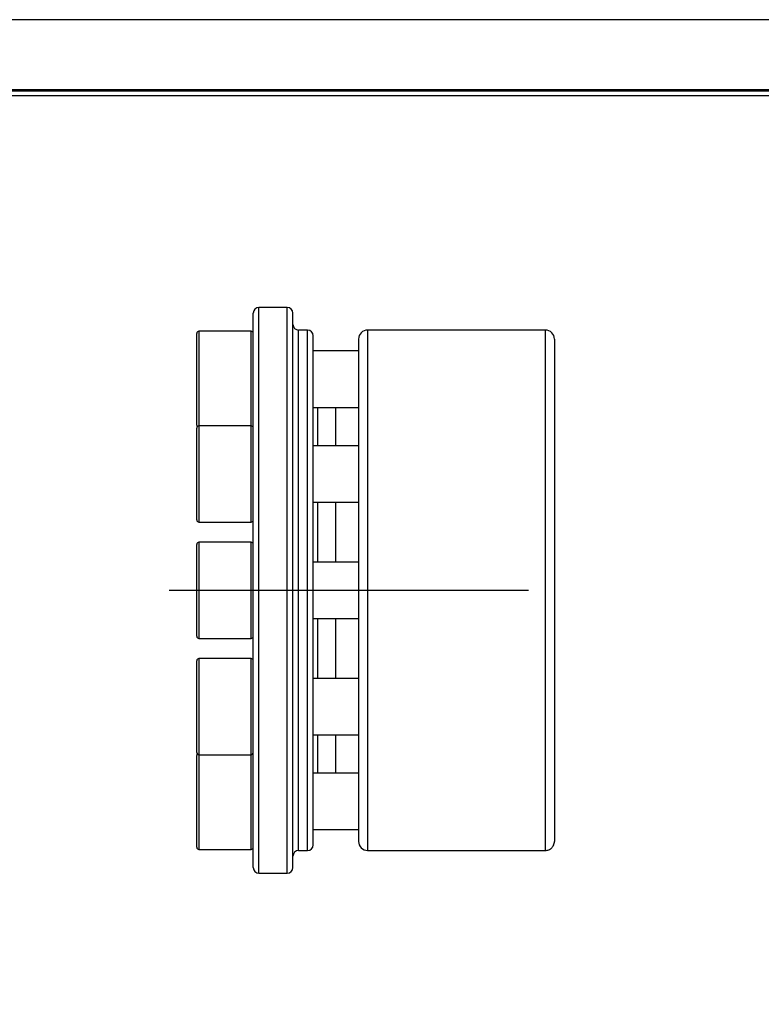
# Model space of a CAD drawing. Header units: millimetres. Extents: x 0 to 285, y 0 to 202.
# Tile 3 of 7: x 115 to 181, y 115 to 202. Entities that reach past the tile are written whole.
import ezdxf
from ezdxf.enums import TextEntityAlignment as Align

# ---------------------------------------------------------------- set-up
doc = ezdxf.new("R2010")
doc.units = ezdxf.units.MM
doc.linetypes.add('CENTER', pattern=[50.8, 31.75, -6.35, 6.35, -6.35])
for name, color, linetype in [('center', 1, 'CENTER'), ('L1', 7, 'CONTINUOUS'), ('OUTLINE', 7, 'CONTINUOUS')]:
    doc.layers.add(name, color=color, linetype=linetype)

# ---------------------------------------------------------------- blocks, each defined once
blk = doc.blocks.new('표제란')
at = {"layer": 'L1', "color": 0}
blk.add_line((297, 210), (0, 210), dxfattribs=at)
at = {"layer": 'L1', "const_width": 0.25}
blk.add_lwpolyline([(290.5, 6.5), (290.5, 203.5), (10, 203.5), (10, 6.5)], close=True, dxfattribs=at)
at = {"layer": 'L1'}
blk.add_lwpolyline([(290, 7), (290, 203), (10.5, 203), (10.5, 7)], close=True, dxfattribs=at)
for tag, p in [('필렛', (179.25, 10.9)), ('모따기', (179.25, 8.3))]:
    blk.add_attdef(tag, text='', height=1.15, dxfattribs=at).set_placement(p, align=Align.MIDDLE_LEFT)
at = {"layer": 'OUTLINE', "ltscale": 0.5}
for tag, p, height in [('도번', (251.181, 15.642), 2.5), ('SCALE', (253.781, 9.553), 1.2), ('DATE', (277.02, 9.511), 1.2)]:
    blk.add_attdef(tag, p, '', height=height, dxfattribs=at)

msp = doc.modelspace()

# ---------------------------------------------------------------- linework, layer by layer
at = {"layer": 'center'}
msp.add_line((128.5247, 151.3317), (165.7476, 151.3317), dxfattribs=at)
at = {"layer": 'OUTLINE'}
for p, q in [((135.9586, 126.8287), (135.9586, 175.8287)), ((138.9586, 176.3287), (136.4586, 176.3287)), ((136.4586, 126.3287), (136.4586, 176.3287)), ((138.9586, 126.3287), (138.9586, 176.3287)), ((139.4586, 126.8287), (139.4586, 175.8287)), ((135.7586, 174.2271), (131.1586, 174.2271)), ((131.1586, 174.2271), (131.1586, 166.8188)), ((135.7586, 166.8188), (135.7586, 174.2271)), ((140.7586, 174.3287), (139.9586, 174.3287)), ((139.9586, 128.3287), (139.9586, 174.3287)), ((140.7586, 128.3287), (140.7586, 174.3287)), ((161.7586, 174.3287), (146.0586, 174.3287)), ((146.0586, 174.3287), (146.0586, 128.3341)), ((161.7586, 174.3287), (161.7586, 128.3341)), ((130.9586, 166.9674), (130.9586, 174.0271)), ((141.2586, 128.8287), (141.2586, 173.8287)), ((145.2586, 173.5287), (145.2586, 129.1343)), ((162.5586, 173.5287), (162.5586, 129.1343)), ((145.2586, 172.4771), (141.2586, 172.4771)), ((141.2586, 167.4771), (145.2586, 167.4771)), ((141.6586, 164.1091), (141.6586, 167.4771)), ((143.2586, 164.1091), (143.2586, 167.4771)), ((130.9586, 165.9271), (130.9586, 166.9674)), ((131.1586, 166.8188), (131.1586, 165.8591)), ((135.7586, 165.8591), (135.7586, 166.8188)), ((130.9586, 157.5591), (130.9586, 165.6591)), ((135.7586, 165.8591), (131.1586, 165.8591)), ((131.1586, 165.8591), (131.1586, 157.3591)), ((135.7586, 157.3591), (135.7586, 165.8591)), ((145.2586, 164.1091), (141.2586, 164.1091)), ((141.2586, 159.1091), (145.2586, 159.1091)), ((141.6586, 153.8287), (141.6586, 159.1091)), ((143.2586, 153.8287), (143.2586, 159.1091)), ((131.1586, 157.3591), (135.7586, 157.3591)), ((130.9586, 147.2787), (130.9586, 155.3787)), ((135.7586, 155.5787), (131.1586, 155.5787)), ((131.1586, 155.5787), (131.1586, 147.0787)), ((135.7586, 147.0787), (135.7586, 155.5787)), ((145.2586, 153.8287), (141.2586, 153.8287)), ((141.2586, 148.8287), (145.2586, 148.8287)), ((141.6586, 143.5482), (141.6586, 148.8287)), ((143.2586, 143.5482), (143.2586, 148.8287)), ((131.1586, 147.0787), (135.7586, 147.0787)), ((130.9586, 142.8236), (130.9586, 145.0982)), ((135.7586, 145.2982), (131.1586, 145.2982)), ((131.1586, 145.2982), (131.1586, 142.9113)), ((135.7586, 142.9113), (135.7586, 145.2982)), ((130.9586, 136.9982), (130.9586, 142.8236)), ((131.1586, 142.9113), (131.1586, 136.7982)), ((135.7586, 136.7982), (135.7586, 142.9113)), ((145.2586, 143.5482), (141.2586, 143.5482)), ((141.2586, 138.5482), (145.2586, 138.5482)), ((141.6586, 135.1802), (141.6586, 138.5482)), ((143.2586, 135.1802), (143.2586, 138.5482)), ((130.9586, 128.6302), (130.9586, 136.7302)), ((131.1586, 136.7982), (135.7586, 136.7982)), ((131.1586, 136.7982), (131.1586, 128.4302)), ((135.7586, 128.4302), (135.7586, 136.7982)), ((145.2586, 135.1802), (141.2586, 135.1802)), ((141.2586, 130.1802), (145.2586, 130.1802)), ((131.1586, 128.4302), (135.7586, 128.4302)), ((139.9586, 128.3287), (140.7586, 128.3287)), ((146.0586, 128.3341), (161.7586, 128.3341)), ((136.4586, 126.3287), (138.9586, 126.3287))]:
    msp.add_line(p, q, dxfattribs=at)
for centre, radius, start, end in [((136.4586, 175.8287), 0.5, 90, 180), ((138.9586, 175.8287), 0.5, 0, 90), ((131.1586, 174.0271), 0.2, 90, 180), ((135.7586, 174.0271), 0.2, 0, 90), ((139.9586, 174.8287), 0.5, 180, 270), ((140.7586, 173.8287), 0.5, 0, 90), ((146.0586, 173.5287), 0.8, 90, 180), ((161.7586, 173.5287), 0.8, 360, 90), ((131.1586, 165.9271), 0.2, 180, 222.075396), ((131.1586, 165.6591), 0.2, 90, 180), ((135.7586, 165.6591), 0.2, 0, 90), ((135.7586, 165.9271), 0.2, 317.924604, 0), ((131.1586, 157.5591), 0.2, 180, 270), ((135.7586, 157.5591), 0.2, 270, 0), ((131.1586, 155.3787), 0.2, 90, 180), ((135.7586, 155.3787), 0.2, 0, 90), ((131.1586, 147.2787), 0.2, 180, 270), ((135.7586, 147.2787), 0.2, 270, 0), ((131.1586, 145.0982), 0.2, 90, 180), ((135.7586, 145.0982), 0.2, 0, 90), ((131.1586, 136.9982), 0.2, 180, 270), ((131.1586, 136.7302), 0.2, 137.924604, 180), ((135.7586, 136.9982), 0.2, 270, 0), ((135.7586, 136.7302), 0.2, 0, 42.075396), ((140.7586, 128.8287), 0.5, 270, 0), ((131.1586, 128.6302), 0.2, 180, 270), ((135.7586, 128.6302), 0.2, 270, 0), ((139.9586, 127.8287), 0.5, 90, 180), ((136.4586, 126.8287), 0.5, 180, 270), ((138.9586, 126.8287), 0.5, 270, 0)]:
    msp.add_arc(centre, radius, start, end, dxfattribs=at)
for points, knots in [([(145.2586, 129.1343), (145.2586, 128.925), (145.344, 128.7174), (145.6418, 128.4196), (145.8491, 128.3341), (146.0586, 128.3341)], [0, 0, 0, 0, 0.5, 0.5, 1, 1, 1, 1]), ([(161.7586, 128.3341), (161.8633, 128.3341), (161.9673, 128.3546), (162.1622, 128.4354), (162.2513, 128.4953), (162.3984, 128.6428), (162.458, 128.732), (162.5377, 128.9248), (162.5586, 129.0295), (162.5586, 129.1343)], [0, 0, 0, 0, 0.25, 0.25, 0.5, 0.5, 0.75, 0.75, 1, 1, 1, 1])]:
    msp.add_open_spline(points, degree=3, knots=knots, dxfattribs=at)

# ---------------------------------------------------------------- block references
at = {"layer": 'OUTLINE', "xscale": 0.9607403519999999, "yscale": 0.9607403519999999, "zscale": 0.9607403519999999}
msp.add_blockref('표제란', (0, 0), dxfattribs=at)

doc.saveas('drawing.dxf')
